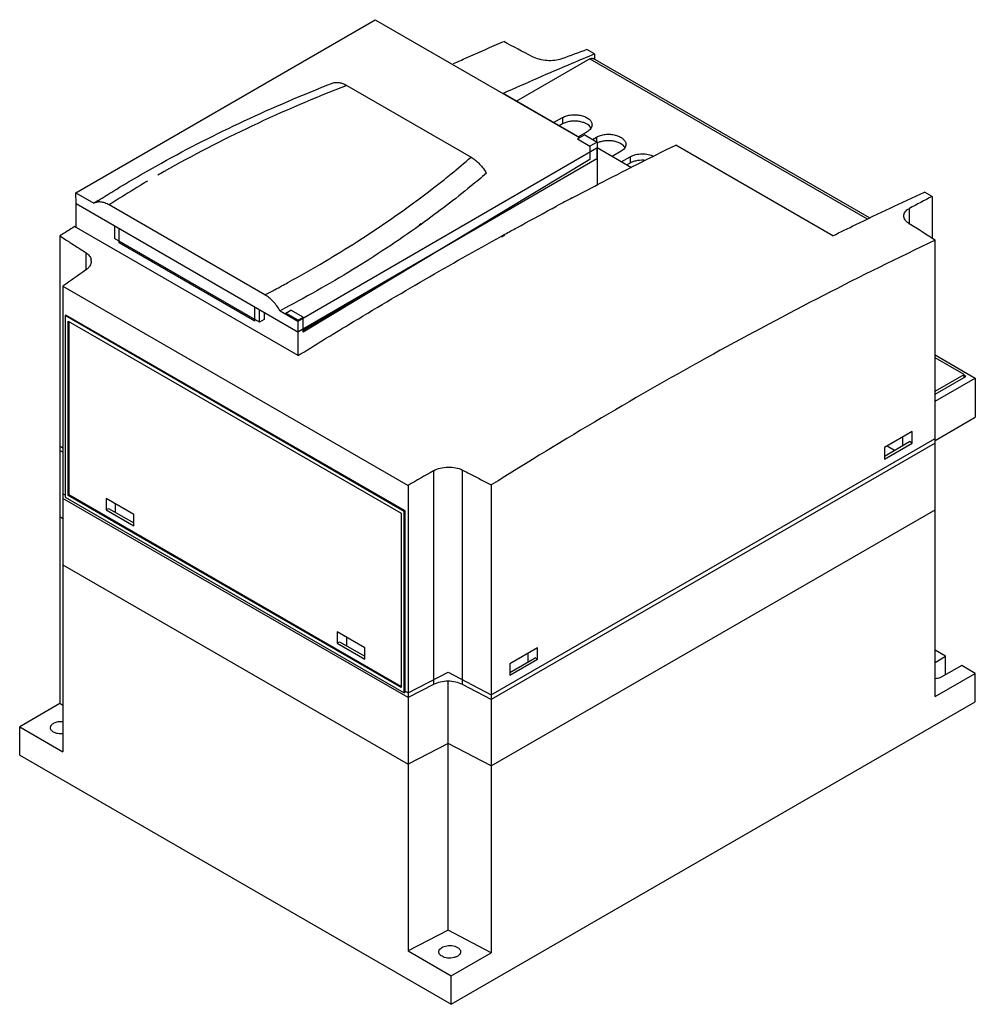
# Model space of a CAD drawing. Header units: millimetres. Extents: x 32 to 252, y 85 to 311.
import ezdxf

# ---------------------------------------------------------------- set-up
doc = ezdxf.new("R2010")
doc.units = ezdxf.units.MM
doc.header["$LTSCALE"] = 25.792208
doc.layers.get('0').update_dxf_attribs({"linetype": 'CONTINUOUS'})

msp = doc.modelspace()

# ---------------------------------------------------------------- linework, layer by layer
at = {"color": 7, "linetype": 'Continuous'}
for p, q in [((45.37, 271.54), (113.96, 311.3)), ((113.96, 311.3), (160.91, 284.19)), ((164.33, 303.43), (162.56, 304.45)), ((164.33, 303.43), (164.33, 302.18)), ((163.27, 302.29), (146.43, 292.57)), ((163.27, 302.29), (226.89, 265.56)), ((227.37, 265.79), (164.02, 302.36)), ((107.48, 296.22), (136, 279.75)), ((160.93, 284.2), (143.33, 294.35)), ((154.88, 287.69), (156.96, 288.84)), ((156.96, 287.37), (156.18, 286.94)), ((156.96, 288.84), (156.96, 287.37)), ((162.07, 284.86), (160.44, 283.92)), ((162.61, 285.58), (160.61, 284.38)), ((162.07, 284.86), (164.9, 283.22)), ((160.44, 283.92), (163.27, 282.28)), ((164.9, 283.22), (163.27, 282.28)), ((163.82, 283.84), (164.74, 284.35)), ((164.74, 284.35), (164.74, 283.32)), ((164.9, 283.22), (164.9, 273.25)), ((218.99, 261.71), (182.93, 282.53)), ((96.29, 242.14), (164.87, 281.9)), ((163.27, 282.28), (163.27, 279.18)), ((164.87, 281.9), (164.88, 279.46)), ((172.82, 277.33), (164.9, 281.9)), ((170.39, 281.09), (168.39, 279.89)), ((96.29, 239.7), (164.88, 279.46)), ((163.27, 279.18), (97.51, 239.58)), ((170.44, 278.71), (172.51, 279.86)), ((172.51, 278.39), (171.73, 277.96)), ((172.51, 279.86), (172.51, 278.39)), ((45.38, 269.09), (45.37, 271.54)), ((45.37, 271.54), (49.48, 269.16)), ((241.76, 270.72), (239.99, 271.74)), ((45.38, 269.09), (96.29, 239.7)), ((45.4, 263.6), (45.4, 269.08)), ((50.44, 269.78), (50.51, 269.82)), ((50.48, 269.76), (50.55, 269.8)), ((241.76, 270.72), (241.76, 261.14)), ((88.7, 248.15), (52.95, 268.79)), ((154.57, 267.93), (155.7, 268.51)), ((154.57, 267.94), (154.91, 268.12)), ((154.91, 268.12), (155.6, 268.49)), ((155.6, 268.49), (155.7, 268.54)), ((236.53, 264.47), (236.53, 267.98)), ((124.47, 264.43), (124.07, 264.13)), ((124.6, 264.37), (124.51, 264.31)), ((96.31, 234.21), (45.04, 263.81)), ((54.24, 263.98), (54.24, 261.06)), ((55.3, 260.12), (55.3, 263.36)), ((124.51, 264.31), (124.18, 264.08)), ((41.65, 261.69), (41.65, 154.34)), ((87.47, 241.87), (54.24, 261.06)), ((55.58, 260.28), (55.3, 260.12)), ((86.41, 242.15), (55.3, 260.12)), ((143, 261.49), (143.76, 261.92)), ((143, 261.64), (143.2, 261.75)), ((143.2, 261.75), (143.76, 262.06)), ((242.47, 155.97), (242.47, 260.7)), ((47.59, 257.86), (47.59, 253.82)), ((97.51, 240.06), (116.74, 251.55)), ((42.36, 250.14), (42.36, 143.32)), ((42.36, 250.14), (121.55, 204.42)), ((86.41, 242.15), (86.41, 245.4)), ((87.47, 241.87), (87.47, 244.79)), ((88.53, 244.18), (88.53, 242.48)), ((92.18, 244.52), (96.29, 242.14)), ((93.48, 243.95), (94.68, 244.64)), ((97.51, 243.01), (94.68, 244.64)), ((43.06, 243.5), (42.85, 243.38)), ((42.85, 243.38), (42.85, 201.74)), ((120.63, 198.47), (42.85, 243.38)), ((120.85, 198.59), (43.06, 243.5)), ((43.56, 202.14), (43.56, 242.15)), ((43.56, 242.15), (119.93, 198.06)), ((43.77, 202.27), (43.77, 242.03)), ((88.53, 242.48), (87.47, 241.87)), ((96.31, 242.32), (93.48, 243.95)), ((96.29, 242.14), (96.29, 239.7)), ((96.31, 242.32), (97.51, 243.01)), ((96.31, 234.21), (96.31, 242.32)), ((97.51, 239.58), (97.51, 243.01)), ((242.47, 234.36), (251.66, 229.05)), ((249.08, 229.89), (242.47, 233.7)), ((242.47, 226.07), (249.08, 229.89)), ((242.47, 225.37), (249.47, 229.42)), ((242.47, 223.74), (251.66, 229.05)), ((249.08, 229.19), (249.08, 229.89)), ((249.47, 229.42), (249.08, 229.64)), ((251.66, 229.05), (251.66, 220.07)), ((242.47, 214.76), (251.66, 220.07)), ((140.64, 156.38), (242.47, 215.17)), ((237.16, 216.76), (230.8, 213.09)), ((235.04, 213.58), (235.04, 215.54)), ((237.16, 214.15), (237.16, 216.76)), ((41.65, 213.53), (42.36, 213.08)), ((42.36, 212.02), (41.65, 212.47)), ((242.47, 214.11), (140.64, 155.32)), ((230.8, 211.13), (236.6, 214.47)), ((230.8, 210.47), (237.16, 214.15)), ((230.8, 213.09), (230.8, 210.47)), ((233.13, 212.47), (231.44, 213.45)), ((237.16, 214.15), (236.6, 214.47)), ((134.05, 158.75), (134.05, 207.94)), ((127.36, 207.77), (127.36, 158.75)), ((121.55, 204.42), (121.55, 97.59)), ((140.64, 204.53), (140.64, 97.18)), ((42.36, 202.51), (42.85, 202.23)), ((121.55, 155.73), (42.36, 201.45)), ((42.85, 201.74), (120.63, 156.83)), ((43.77, 202.27), (43.56, 202.14)), ((119.93, 158.05), (43.56, 202.14)), ((119.93, 158.3), (43.77, 202.27)), ((52.26, 201.45), (52.26, 198.84)), ((58.62, 197.78), (52.26, 201.45)), ((52.26, 198.84), (52.82, 199.16)), ((52.26, 198.84), (58.62, 195.16)), ((52.82, 199.16), (58.62, 195.82)), ((54.38, 200.23), (54.38, 198.27)), ((140.64, 140.05), (242.47, 198.84)), ((42.36, 196.75), (41.65, 197.2)), ((58.62, 195.16), (58.62, 197.78)), ((119.93, 198.06), (119.93, 158.05)), ((120.85, 198.59), (120.63, 198.47)), ((120.63, 156.83), (120.63, 198.47)), ((120.85, 156.95), (120.85, 198.59)), ((42.36, 186.18), (121.55, 140.46)), ((111.65, 167.16), (105.29, 170.83)), ((105.29, 170.83), (105.29, 168.22)), ((107.41, 169.61), (107.41, 167.65)), ((105.29, 168.22), (105.85, 168.55)), ((105.29, 168.22), (111.65, 164.55)), ((105.85, 168.55), (111.65, 165.2)), ((111.65, 164.55), (111.65, 167.16)), ((151.25, 167.16), (144.89, 163.48)), ((149.13, 163.97), (149.13, 165.93)), ((151.25, 164.55), (151.25, 167.16)), ((244.86, 165.2), (242.47, 166.59)), ((242.47, 163.77), (244.86, 165.2)), ((244.86, 161.01), (244.86, 165.2)), ((144.89, 161.52), (150.69, 164.87)), ((144.89, 160.87), (151.25, 164.55)), ((144.89, 163.48), (144.89, 160.87)), ((151.25, 164.55), (150.69, 164.87)), ((248.56, 163.07), (243.85, 160.44)), ((251.66, 161.28), (248.56, 163.07)), ((121.55, 156.79), (130.71, 161.55)), ((130.71, 161.55), (140.64, 156.38)), ((242.47, 155.97), (251.66, 161.28)), ((251.66, 154.75), (251.66, 161.28)), ((127.36, 158.75), (121.55, 155.73)), ((130.71, 102.35), (130.71, 159.4)), ((140.64, 155.32), (134.05, 158.75)), ((120.85, 156.95), (120.63, 156.83)), ((120.85, 157.2), (121.55, 156.79)), ((41.65, 154.34), (32.46, 149.03)), ((42.36, 153.88), (41.65, 154.34)), ((131.45, 85.35), (251.66, 154.75)), ((32.46, 142.5), (32.46, 149.03)), ((32.46, 149.03), (42.36, 143.32)), ((130.71, 145.22), (121.55, 140.46)), ((140.64, 140.05), (130.71, 145.22)), ((32.46, 142.5), (131.45, 85.35)), ((130.71, 102.35), (121.55, 97.59)), ((140.64, 97.18), (130.71, 102.35)), ((121.55, 97.59), (131.45, 91.88)), ((131.45, 91.88), (140.64, 97.18)), ((131.45, 85.35), (131.45, 91.88))]:
    msp.add_line(p, q, dxfattribs=at)
for centre, radius, start, end in [((166.78, 279.2), 4.21, 115.7829, 116.9259), ((203.66, 33.5), 279.44, 119.6156, 119.9469), ((129.01, 269.83), 12.24, 30.7075, 32.9775), ((190.56, 49.63), 260.95, 122.4763, 122.7256), ((192.29, 52.32), 257.44, 122.3132, 122.7701), ((615.34, -592.25), 975.83, 117.86779, 118.10103), ((626.93, -671.39), 1101.44, 121.89017, 122.09835), ((47.03, 255.88), 1.84, 0.0831, 12.8712), ((-48.6, 511.19), 296.72, 297.5636, 298.0831)]:
    msp.add_arc(centre, radius, start, end, dxfattribs=at)
for centre, major_axis, ratio, start_param, end_param in [((-1830.27, 440.77), (15625.11, -8143.69), 0.045244, 1.467326, 1.467751), ((49.45, -644.46), (595.77, 926.47), 0.60673, 0.675918, 0.683073), ((168.39, -670.02), (508.74, 976.1), 0.546381, 0.662098, 0.669226), ((1476.25, -1425.1), (14057.95, -9040.03), 0.045218, 1.687706, 1.68813), ((82.89, -620.66), (508.74, 976.1), 0.546381, 0.809733, 0.816837), ((166.57, -668.97), (595.39, 925.88), 0.60673, 0.862379, 0.869482)]:
    msp.add_ellipse(centre, major_axis=major_axis, ratio=ratio, start_param=start_param, end_param=end_param, dxfattribs=at)
for points, knots in [([(132, 301.24), (132.95, 301.67), (136.77, 303.37), (140.6, 305.04), (143.47, 306.28)], [0, 0, 0, 0, 0.250772, 1, 1, 1, 1]), ([(164.33, 303.43), (162.58, 302.71), (155.55, 299.75), (148.56, 296.7), (143.33, 294.35)], [0, 0, 0, 0, 0.248593, 1, 1, 1, 1]), ([(156.76, 302.3), (156.26, 302.12), (155.15, 301.88), (153.41, 301.86), (151.66, 302.14), (150.56, 302.54), (150.06, 302.8)], [0, 0, 0, 0, 0.231325, 0.491812, 0.756791, 1, 1, 1, 1]), ([(163.27, 302.29), (163.34, 302.33), (163.47, 302.39), (163.67, 302.44), (163.86, 302.43), (163.97, 302.39), (164.02, 302.36)], [0, 0, 0, 0, 0.28954, 0.549116, 0.782255, 1, 1, 1, 1]), ([(64.97, 278.4), (71.17, 281.84), (84.07, 288.38), (97.36, 294.06), (104.2, 296.74)], [0, 0, 0, 0, 0.49119, 1, 1, 1, 1]), ([(107.48, 296.22), (100.13, 293.35), (85.9, 287.27), (72.15, 280.17), (65.57, 276.43)], [0, 0, 0, 0, 0.510207, 1, 1, 1, 1]), ([(104.2, 296.74), (104.43, 296.83), (104.95, 296.94), (105.77, 296.9), (106.63, 296.65), (107.2, 296.38), (107.48, 296.22)], [0, 0, 0, 0, 0.218097, 0.45361, 0.713441, 1, 1, 1, 1]), ([(156.96, 288.84), (157.26, 289.01), (157.93, 289.28), (159.02, 289.49), (160.16, 289.51), (161.28, 289.35), (162.27, 289.01), (162.96, 288.59), (163.36, 288.18), (163.57, 287.86), (163.71, 287.53), (163.74, 287.3), (163.74, 287.18)], [0, 0, 0, 0, 0.129538, 0.271543, 0.418719, 0.562797, 0.696073, 0.812976, 0.864814, 0.912565, 0.957155, 1, 1, 1, 1]), ([(163.54, 286.43), (163.3, 286.85), (162.65, 287.37), (161.63, 287.77), (160.69, 287.98), (159.7, 288.05), (158.71, 287.97), (157.78, 287.76), (157.21, 287.52), (156.96, 287.37)], [0, 0, 0, 0, 0.203095, 0.327143, 0.46195, 0.602413, 0.742672, 0.876868, 1, 1, 1, 1]), ([(163.74, 287.18), (163.74, 287.03), (163.68, 286.72), (163.45, 286.29), (163.09, 285.9), (162.78, 285.68), (162.61, 285.58)], [0, 0, 0, 0, 0.218748, 0.452302, 0.711272, 1, 1, 1, 1]), ([(164.74, 284.35), (165.03, 284.52), (165.71, 284.79), (166.8, 285), (167.94, 285.02), (169.06, 284.86), (170.05, 284.52), (170.73, 284.1), (171.14, 283.69), (171.35, 283.37), (171.48, 283.04), (171.51, 282.8), (171.51, 282.69)], [0, 0, 0, 0, 0.129538, 0.271543, 0.418719, 0.562797, 0.696073, 0.812976, 0.864814, 0.912565, 0.957155, 1, 1, 1, 1]), ([(159.21, 270.41), (161.18, 271.45), (169.05, 275.57), (176.97, 279.59), (182.93, 282.53)], [0, 0, 0, 0, 0.251516, 1, 1, 1, 1]), ([(171.32, 281.94), (171.09, 282.34), (170.47, 282.84), (169.5, 283.25), (168.61, 283.47), (167.65, 283.55), (166.69, 283.51), (165.78, 283.33), (165.21, 283.12), (164.95, 282.99)], [0, 0, 0, 0, 0.201752, 0.324404, 0.45786, 0.597517, 0.73799, 0.873759, 1, 1, 1, 1]), ([(171.51, 282.69), (171.51, 282.54), (171.46, 282.23), (171.23, 281.8), (170.87, 281.41), (170.56, 281.19), (170.39, 281.09)], [0, 0, 0, 0, 0.218748, 0.452302, 0.711272, 1, 1, 1, 1]), ([(172.51, 279.86), (172.9, 280.08), (173.78, 280.39), (175.19, 280.56), (176.61, 280.44), (177.51, 280.15), (177.91, 279.95)], [0, 0, 0, 0, 0.236257, 0.496735, 0.758982, 1, 1, 1, 1]), ([(50.51, 269.82), (51.68, 270.56), (56.43, 273.53), (61.27, 276.36), (64.97, 278.4)], [0, 0, 0, 0, 0.246722, 1, 1, 1, 1]), ([(129.87, 274.66), (130.39, 275.08), (132.46, 276.75), (134.49, 278.45), (136, 279.75)], [0, 0, 0, 0, 0.251951, 1, 1, 1, 1]), ([(136, 279.75), (136.31, 279.57), (136.92, 279.15), (138.08, 278.12), (138.83, 277.18), (139.27, 276.49)], [0, 0, 0, 0, 0.229338, 0.475243, 1, 1, 1, 1]), ([(176.07, 279), (175.43, 279.07), (174.48, 279.05), (173.3, 278.76), (172.76, 278.53), (172.51, 278.39)], [0, 0, 0, 0, 0.522034, 0.771027, 1, 1, 1, 1]), ([(139.53, 276.08), (138.35, 275.07), (133.5, 271.01), (128.47, 267.16), (124.6, 264.37)], [0, 0, 0, 0, 0.245614, 1, 1, 1, 1]), ([(61.8, 274.24), (61.19, 273.89), (58.8, 272.47), (56.44, 271.01), (54.68, 269.9)], [0, 0, 0, 0, 0.251694, 1, 1, 1, 1]), ([(102.48, 255.82), (104.93, 257.28), (114.37, 263.1), (123.43, 269.53), (129.87, 274.66)], [0, 0, 0, 0, 0.25734, 1, 1, 1, 1]), ([(218.99, 261.71), (220.74, 262.57), (227.71, 265.98), (234.72, 269.31), (239.99, 271.74)], [0, 0, 0, 0, 0.251371, 1, 1, 1, 1]), ([(52.95, 268.79), (52.65, 268.97), (52.04, 269.26), (51.11, 269.49), (50.24, 269.47), (49.71, 269.29), (49.48, 269.16)], [0, 0, 0, 0, 0.289631, 0.549053, 0.782461, 1, 1, 1, 1]), ([(143.76, 262.06), (144.66, 262.56), (148.26, 264.54), (151.86, 266.49), (154.57, 267.94)], [0, 0, 0, 0, 0.250669, 1, 1, 1, 1]), ([(235.25, 266.29), (235.25, 266.45), (235.31, 266.79), (235.57, 267.25), (235.99, 267.66), (236.34, 267.88), (236.53, 267.98)], [0, 0, 0, 0, 0.216895, 0.447881, 0.706765, 1, 1, 1, 1]), ([(236.53, 264.47), (236.34, 264.59), (235.99, 264.85), (235.57, 265.3), (235.31, 265.79), (235.25, 266.13), (235.25, 266.29)], [0, 0, 0, 0, 0.29582, 0.557578, 0.788819, 1, 1, 1, 1]), ([(124.18, 264.08), (119.19, 260.51), (108.74, 253.62), (97.83, 247.47), (92.18, 244.52)], [0, 0, 0, 0, 0.490036, 1, 1, 1, 1]), ([(41.65, 261.69), (42.14, 261.37), (43.38, 260.57), (45.36, 259.3), (46.84, 258.34), (47.59, 257.86)], [0, 0, 0, 0, 0.250194, 0.624818, 1, 1, 1, 1]), ([(96.31, 234.21), (100.18, 236.62), (115.57, 246.06), (131.2, 255.12), (143, 261.64)], [0, 0, 0, 0, 0.252786, 1, 1, 1, 1]), ([(242.47, 260.7), (225.25, 252.51), (190.75, 234.74), (157.34, 215.01), (140.64, 204.53)], [0, 0, 0, 0, 0.491636, 1, 1, 1, 1]), ([(47.59, 257.86), (47.89, 257.67), (48.43, 257.22), (48.75, 256.59), (48.82, 256.29)], [0, 0, 0, 0, 0.536423, 1, 1, 1, 1]), ([(48.87, 255.88), (48.87, 255.69), (48.81, 255.31), (48.55, 254.76), (48.13, 254.25), (47.78, 253.96), (47.58, 253.82)], [0, 0, 0, 0, 0.222161, 0.457972, 0.716075, 1, 1, 1, 1]), ([(91.08, 249.41), (92.05, 249.92), (95.89, 252), (99.68, 254.16), (102.48, 255.82)], [0, 0, 0, 0, 0.252488, 1, 1, 1, 1]), ([(92.18, 244.52), (91.73, 245.28), (90.94, 246.34), (89.7, 247.5), (89.04, 247.96), (88.7, 248.15)], [0, 0, 0, 0, 0.524935, 0.771416, 1, 1, 1, 1]), ([(127.36, 207.77), (127.84, 208.04), (128.94, 208.46), (130.7, 208.7), (132.46, 208.56), (133.56, 208.2), (134.05, 207.94)], [0, 0, 0, 0, 0.241409, 0.50264, 0.762475, 1, 1, 1, 1]), ([(134.05, 207.94), (134.6, 207.66), (135.98, 206.95), (138.17, 205.81), (139.82, 204.96), (140.64, 204.53)], [0, 0, 0, 0, 0.249839, 0.625146, 1, 1, 1, 1]), ([(243.85, 160.44), (243.75, 160.39), (243.32, 160.19), (242.84, 160.08), (242.47, 160.05)], [0, 0, 0, 0, 0.231138, 1, 1, 1, 1]), ([(134.05, 158.75), (133.56, 159), (132.46, 159.37), (130.71, 159.55), (128.95, 159.37), (127.85, 159), (127.36, 158.75)], [0, 0, 0, 0, 0.23887, 0.5, 0.761131, 1, 1, 1, 1]), ([(39.5, 148.83), (39.5, 148.93), (39.55, 149.15), (39.72, 149.45), (40.01, 149.71), (40.52, 150.02), (41.32, 150.26), (42, 150.28), (42.36, 150.26)], [0, 0, 0, 0, 0.089213, 0.185819, 0.294602, 0.417095, 0.696677, 1, 1, 1, 1]), ([(40.23, 147.81), (40.13, 147.87), (39.93, 148.01), (39.69, 148.26), (39.54, 148.53), (39.5, 148.73), (39.5, 148.83)], [0, 0, 0, 0, 0.289547, 0.549139, 0.782279, 1, 1, 1, 1]), ([(42.37, 147.4), (41.99, 147.37), (41.25, 147.4), (40.54, 147.63), (40.23, 147.81)], [0, 0, 0, 0, 0.524596, 1, 1, 1, 1]), ([(128.6, 97.39), (128.6, 97.53), (128.69, 97.84), (129.03, 98.23), (129.53, 98.54), (130.15, 98.75), (130.86, 98.85), (131.58, 98.83), (132.26, 98.69), (132.68, 98.52), (132.87, 98.41)], [0, 0, 0, 0, 0.086926, 0.18639, 0.303777, 0.437585, 0.582082, 0.72939, 0.871174, 1, 1, 1, 1]), ([(129.33, 96.37), (129.22, 96.43), (129.02, 96.57), (128.78, 96.82), (128.63, 97.09), (128.6, 97.29), (128.6, 97.39)], [0, 0, 0, 0, 0.289547, 0.549139, 0.782279, 1, 1, 1, 1]), ([(133.6, 97.39), (133.6, 97.24), (133.51, 96.93), (133.17, 96.55), (132.67, 96.24), (132.04, 96.03), (131.34, 95.93), (130.62, 95.95), (129.93, 96.09), (129.52, 96.26), (129.33, 96.37)], [0, 0, 0, 0, 0.086926, 0.18639, 0.303777, 0.437585, 0.582082, 0.72939, 0.871174, 1, 1, 1, 1]), ([(132.87, 98.41), (132.98, 98.35), (133.17, 98.21), (133.41, 97.96), (133.56, 97.68), (133.6, 97.48), (133.6, 97.39)], [0, 0, 0, 0, 0.289547, 0.549139, 0.782279, 1, 1, 1, 1])]:
    msp.add_open_spline(points, degree=3, knots=knots, dxfattribs=at)

doc.saveas('drawing.dxf')
